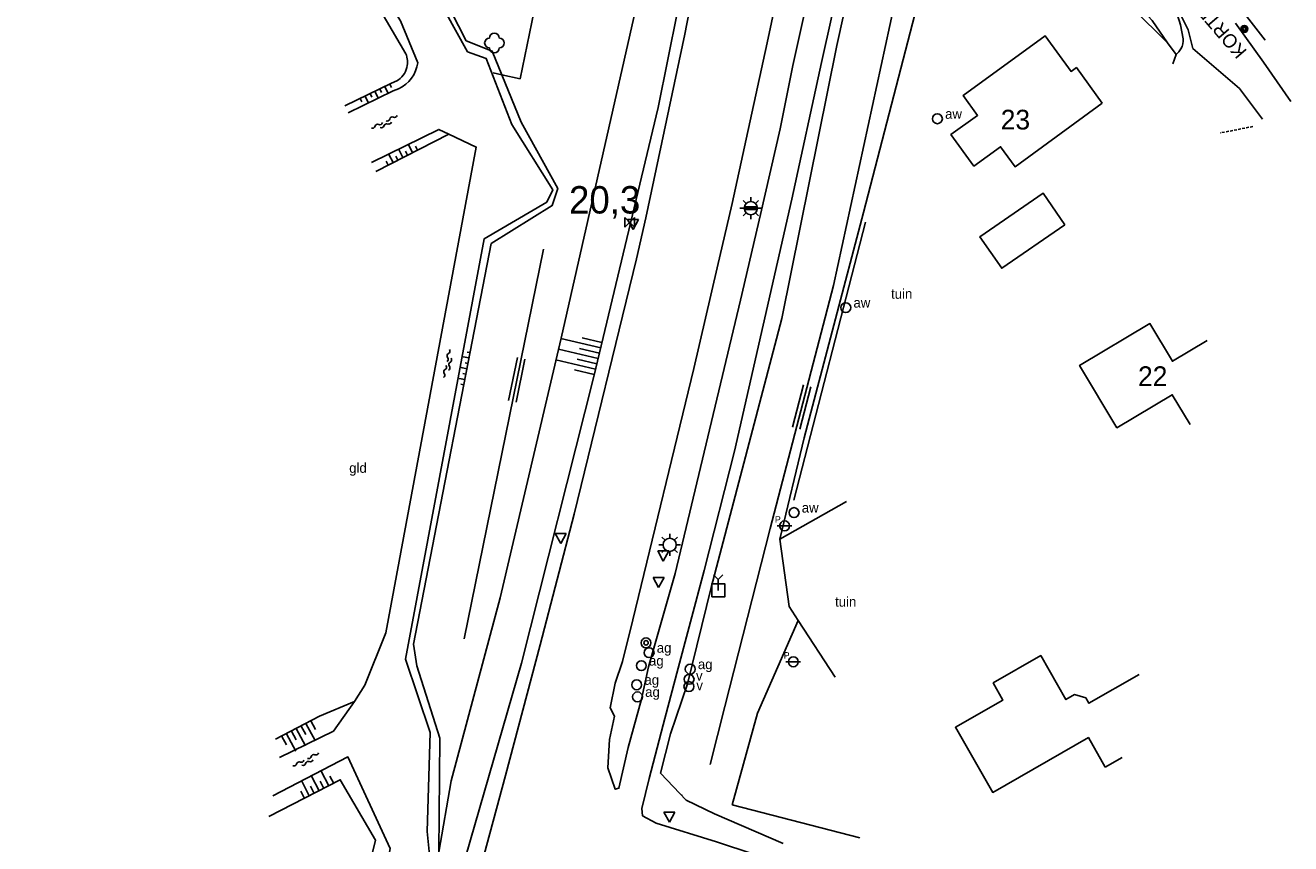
# Model space of a CAD drawing. Header units: metres. Extents: x 121538 to 126242, y 445257 to 454505.
# Tile 56 of 83: x 122132 to 122247, y 452907 to 452981. Entities that reach past the tile are written whole.
import ezdxf
from ezdxf.enums import TextEntityAlignment as Align

# ---------------------------------------------------------------- set-up
doc = ezdxf.new("R2010")
doc.units = ezdxf.units.M
doc.linetypes.add('GREPPEL', pattern=[100, 100, 0])
doc.linetypes.add('STIPPELFIJN', pattern=[0.375, 0.25, -0.125])
for name, color, linetype in [('B01_F', 8, 'Continuous'), ('B01_T', 8, 'Continuous'), ('SYMBD04', 8, 'Continuous'), ('SYMBD05', 8, 'Continuous'), ('TEK-D05', 8, 'Continuous'), ('TEK-D06', 8, 'Continuous'), ('TER-D07S', 8, 'Continuous'), ('TER-T02', 8, 'RASTER'), ('TER-T04', 8, 'HAAG'), ('TER-T07', 8, 'GREPPEL'), ('TER-T09', 8, 'Continuous'), ('TER-T32', 8, 'RASTER'), ('TOPOT21', 8, 'Continuous'), ('TOPOT22', 8, 'Continuous'), ('TOPOT24', 8, 'Continuous'), ('TOPOT26', 8, 'Continuous'), ('TOPOT30', 8, 'Continuous'), ('TOPOT31', 8, 'Continuous'), ('TOPOT50', 8, 'Continuous'), ('WAT-T00', 8, 'Continuous'), ('WEG-T01', 8, 'Continuous'), ('WEG-T06', 8, 'STIPPELFIJN'), ('Z02', 8, 'Continuous')]:
    doc.layers.add(name, color=color, linetype=linetype)
doc.styles.add('ISO', font='provutr.shx')
doc.styles.add('rtw_iso', font='iso-rtw.shx')
doc.linetypes.add('HAAG', pattern='A,0.25,-0.25,[151,BLOK.SHX,S=0.25,R=0,X=0,Y=0],-0.25,0.25', length=1)
doc.linetypes.add('RASTER', pattern='A,0.25,-0.25,[150,BLOK.SHX,S=0.25,R=0,X=0,Y=0],-0.25,0.25', length=1)

# ---------------------------------------------------------------- blocks, each defined once
blk = doc.blocks.new('talud')
for p, q in [((0, 0.75), (0.5, 0.75)), ((0, 0.5), (1, 0.5)), ((0, 0.25), (0.5, 0.25)), ((0, 0), (1, 0)), ((0, -0.25), (0.5, -0.25)), ((0, -0.5), (1, -0.5)), ((0, -0.75), (0.5, -0.75))]:
    blk.add_line(p, q)
blk = doc.blocks.new('water-m')
at = {"linetype": 'Continuous'}
for centre, start, end in [((-0.32, 1.12), 309.7446, 50.2554), ((-0.01, 0.75), 129.7446, 230.2554), ((-0.32, 0.37), 309.7446, 50.2554), ((0.32, 0.01), 129.7446, 230.2554), ((0, 0.38), 309.7446, 50.2554), ((-0.01, -0.74), 129.7446, 230.2554), ((-0.32, -0.37), 309.7446, 50.2554), ((-0.32, -1.12), 309.7446, 50.2554), ((0, -0.37), 309.7446, 50.2554)]:
    blk.add_arc(centre, 0.244, start, end, dxfattribs=at)
blk = doc.blocks.new('GREP')
at = {"linetype": 'Continuous'}
for p, q in [((-0.35, 2), (-0.35, -2)), ((0.35, 2), (0.35, -2))]:
    blk.add_line(p, q, dxfattribs=at)
blk = doc.blocks.new('struik')
at = {"linetype": 'Continuous'}
for centre, start, end in [((-0.44, 0), 91.0912, 268.9013), ((0, 0.44), 1.0233, 178.9632), ((0.44, 0), 271.6625, 88.3448), ((0, -0.45), 180.4729, 359.5406)]:
    blk.add_arc(centre, 0.45, start, end, dxfattribs=at)
blk = doc.blocks.new('Prov-grensst')
blk.add_line((-0.67, 0), (0.67, 0))
blk.add_circle((0, 0), 0.45)
at = {"style": 'ISO'}
blk.add_text('P', height=0.6, dxfattribs=at).set_placement((-0.61, 0.58), align=Align.MIDDLE)
blk = doc.blocks.new('paal')
for radius in [0.45, 0.2]:
    blk.add_circle((0, 0), radius)
blk = doc.blocks.new('lichtmast')
for p, q in [((-0.6, 0), (-1, 0)), ((-0.71, 0.71), (-0.42, 0.42)), ((0, 0.6), (0, 1)), ((0.42, 0.42), (0.71, 0.71)), ((0.6, 0), (1, 0)), ((-0.42, -0.42), (-0.71, -0.71)), ((0, -0.6), (0, -1)), ((0.42, -0.42), (0.71, -0.71))]:
    blk.add_line(p, q)
blk.add_circle((0, 0), 0.6)
blk = doc.blocks.new('kilometerpaal')
for p, q in [((-0.44, 0.44), (0.44, -0.44)), ((-0.44, -0.44), (-0.44, 0.44)), ((0.44, 0.44), (-0.44, -0.44)), ((0.44, -0.44), (0.44, 0.44))]:
    blk.add_line(p, q)
at = {"style": 'rtw_iso'}
blk.add_attdef('KILOMETERPAAL', (0.59, 0.87), '', height=2.5, dxfattribs=at)
blk = doc.blocks.new('BOOM')
for radius in [0.315, 0.225, 0.135]:
    blk.add_circle((0, 0), radius)
blk = doc.blocks.new('afsl-water')
blk.add_circle((0, 0), 0.45)
at = {"style": 'ISO'}
blk.add_attdef('AFSL-WATER', (0.7, 0), '', height=0.9, dxfattribs=at)
blk = doc.blocks.new('afsl-gas')
blk.add_circle((0, 0), 0.45)
at = {"style": 'ISO'}
blk.add_attdef('AFSL-GAS', (0.7, 0), '', height=0.9, dxfattribs=at)
blk = doc.blocks.new('verkeersbord')
for p, q in [((0.5, 0.32), (-0.5, 0.32)), ((-0.5, 0.32), (0, -0.6)), ((0, -0.6), (0.5, 0.32))]:
    blk.add_line(p, q)
blk = doc.blocks.new('verklikker')
blk.add_circle((0, 0), 0.45)
at = {"style": 'ISO'}
blk.add_attdef('VERKLIKKER', (0.7, 0), '', height=0.9, dxfattribs=at)
blk = doc.blocks.new('balise')
blk.add_hatch(color=256).paths.add_polyline_path([(0.6, 0, 0.086579), (0.56, 0.2), (-0.56, 0.2, 0.086579), (-0.6, 0, 0.085386), (-0.57, -0.2), (0.57, -0.2, 0.085386)])
blk.add_circle((0, 0), 0.6)
blk = doc.blocks.new('wegwijzer-mp')
for q in [(-0.42, 1.42), (0.42, 1.42), (0, 0)]:
    blk.add_line((0, 1), q)
blk.add_lwpolyline([(-0.6, -0.6), (0.6, -0.6), (0.6, 0.6), (-0.6, 0.6)], close=True)

msp = doc.modelspace()

# ---------------------------------------------------------------- linework, layer by layer
at = {"layer": 'B01_F'}
for points in [[(122230.11, 452974.25), (122227.74, 452977.5), (122227.26, 452977.15), (122224.89, 452980.4), (122217.41, 452974.94), (122218.72, 452973.14), (122216.3, 452971.38), (122218.39, 452968.51), (122220.82, 452970.28), (122222.15, 452968.45), (122230.11, 452974.25)], [(122226.69, 452963.15), (122224.7, 452966.04), (122218.94, 452962.06), (122220.93, 452959.18), (122226.69, 452963.15)], [(122239.68, 452952.59), (122236.51, 452950.69), (122234.45, 452954.14), (122228.04, 452950.31), (122231.44, 452944.62), (122236.49, 452947.64), (122238.12, 452944.91)]]:
    msp.add_lwpolyline(points, dxfattribs=at)
at = {"layer": 'B01_T'}
for points in [[(122233.47, 452922.1), (122228.88, 452919.47), (122228.59, 452919.97), (122227.56, 452920.26), (122226.78, 452919.81), (122224.49, 452923.82), (122220.15, 452921.34), (122221.04, 452919.77), (122216.7, 452917.29), (122220.11, 452911.34), (122228.84, 452916.34), (122230.38, 452913.64)], [(122230.38, 452913.64), (122231.93, 452914.53)]]:
    msp.add_lwpolyline(points, dxfattribs=at)
at = {"layer": 'TER-T02', "flags": 128}
for points in [[(122175.31, 452976.85), (122176.97, 452976.48), (122181.87, 453000.29)], [(122236.07, 452979.75), (122223.32, 452992.41), (122214.49, 452987.69), (122213.63, 452984.85), (122208.31, 452964.26), (122202.9, 452943.69), (122200.67, 452934.46)], [(122174.52, 452977.03), (122175.31, 452976.85)], [(122200.67, 452934.46), (122201.52, 452928.3), (122202.36, 452927.04)], [(122196.32, 452910.21), (122198.65, 452918.56), (122202.36, 452927.04)], [(122202.36, 452927.04), (122205.73, 452921.87)], [(122207.98, 452907.2), (122196.32, 452910.21)]]:
    msp.add_lwpolyline(points, dxfattribs=at)
at = {"layer": 'TER-T04', "flags": 128}
msp.add_lwpolyline([(122208.5, 452963.4), (122201.96, 452938.01)], dxfattribs=at)
at = {"layer": 'TER-T07'}
for points in [[(122179.1, 452960.92), (122171.86, 452925.35)], [(122205.57, 452957.6), (122199.79, 452935.42)]]:
    msp.add_lwpolyline(points, dxfattribs=at)
at = {"layer": 'TER-T09'}
for points in [[(122148.53, 453016.71), (122151.35, 453012.9), (122159.56, 453000.6), (122167.79, 452988.3), (122172.06, 452979.95), (122174.43, 452979.01), (122175.31, 452976.85)], [(122175.31, 452976.85), (122177.06, 452972.52), (122180.42, 452966.45), (122179.91, 452964.91), (122174.33, 452961.43), (122167.24, 452924.86), (122167.54, 452922.88), (122169.65, 452916.29), (122169.57, 452905.89)], [(122170.48, 452971.41), (122163.8, 452968.02)], [(122177.09, 452923.13), (122170.28, 452899.51)], [(122192.26, 452921.24), (122190.7, 452916.69), (122189.79, 452913.08), (122192.13, 452910.63), (122194.72, 452909.38), (122200.98, 452906.68)], [(122161.86, 452919.63), (122158.68, 452918.3), (122154.65, 452916.21)]]:
    msp.add_lwpolyline(points, dxfattribs=at)
for points in [[(122160.98, 452974.02), (122165.24, 452976.08), (122165.72, 452976.28, 0.201568), (122166.64, 452977.52, 0.163032), (122166.54, 452978.77), (122161.78, 452986.95), (122151.23, 453001.67)], [(122140.05, 452854), (122148.2, 452858.43, 0.078098), (122150.02, 452859.18, 0.078098), (122151.53, 452860.44), (122152.07, 452861.16), (122152.51, 452861.95), (122152.83, 452862.79), (122153.02, 452863.67), (122163.78, 452906.97), (122160.57, 452912.49), (122154.06, 452909.15)]]:
    msp.add_lwpolyline(points, format="xyb", dxfattribs=at)
at = {"layer": 'TER-T09', "flags": 128}
msp.add_lwpolyline([(122194.31, 452913.89), (122195.65, 452919.18)], dxfattribs=at)
at = {"layer": 'TER-T32', "flags": 128}
msp.add_lwpolyline([(122200.67, 452934.46), (122206.75, 452937.9)], dxfattribs=at)
at = {"layer": 'TOPOT50'}
for points in [[(122170.2, 453040.3), (122172.09, 453022.61, 0.048992), (122171.95, 453017.7, 0.063135), (122172.69, 453013.96, 0.03215), (122174.39, 453009.77, 0.039586), (122176.25, 453006.59, 0.104472), (122178.57, 453004.4, 0.050016), (122181.62, 453002.94), (122182.92, 453002.53), (122189.89, 453000.32, -0.096344), (122191.66, 452999.16, -0.096344), (122192.87, 452997.41, -0.094311), (122193.33, 452995.38, -0.094311), (122193.01, 452993.33), (122191.35, 452982.63), (122189.59, 452973.87), (122183.71, 452949.3), (122177.09, 452923.13)], [(122169.57, 452905.89), (122170.69, 452912.38), (122175.16, 452929.09), (122180.71, 452952.8), (122187.87, 452984.39), (122189.43, 452993.4), (122189.56, 452993.94, 0.296282), (122188.22, 452996.88), (122187.7, 452997.14), (122181.87, 453000.29)], [(122236.85, 452978.71), (122237.09, 452978.95), (122237.28, 452979.22), (122237.39, 452979.44), (122237.46, 452979.68), (122237.49, 452979.91), (122237.48, 452980.14), (122237.38, 452980.77), (122237.24, 452981.39, 0.122399), (122235.73, 452984.25, 0.036395), (122228.03, 452991.7, 0.047302), (122224.45, 452994.16, 0.035316), (122219.18, 452996.62), (122212.54, 452997.54, 0.337542), (122209.44, 452996.36), (122209.21, 452995.88), (122209.07, 452995.36), (122208.24, 452990.29), (122205.87, 452979.53), (122200.86, 452954.59), (122194.4, 452930.04), (122192.26, 452921.24)], [(122205.57, 452957.6), (122213.48, 452994.16, -0.200761), (122224.09, 452992.59), (122225.04, 452991.97), (122225.94, 452991.26), (122234.67, 452981.79), (122236.07, 452979.75)]]:
    msp.add_lwpolyline(points, format="xyb", dxfattribs=at)
for points in [[(122236.07, 452979.75), (122236.85, 452978.71)], [(122195.65, 452919.18), (122199.79, 452935.42)], [(122191.72, 452911.05), (122191.75, 452911.15)]]:
    msp.add_lwpolyline(points, dxfattribs=at)
at = {"layer": 'WAT-T00'}
for points in [[(122168.8, 452904.72), (122168.51, 452907.76), (122168.76, 452916.8), (122166.53, 452923.5), (122173.71, 452961.88), (122179.41, 452965.21), (122179.95, 452966.34), (122176.21, 452972.31), (122173.89, 452978.33), (122172.18, 452978.94), (122166.05, 452990.01), (122151.81, 453011.29), (122147.68, 453016.75), (122145.23, 453019.22), (122142.5, 453023.73), (122140.38, 453028.26), (122134.8, 453036.45), (122133.87, 453037.16), (122132.19, 453036.33), (122132.05, 453035.73)], [(122244.97, 452979.99), (122235.58, 452992.11), (122229.5, 452999.74), (122229.69, 453000.48)], [(122170.48, 452971.41), (122172.98, 452970.25), (122164.72, 452925.9), (122162.8, 452921.14), (122161.86, 452919.63)], [(122163.42, 452968.83), (122169.55, 452971.85), (122170.48, 452971.41)], [(122161.86, 452919.63), (122159.94, 452916.92), (122155.03, 452914.51)]]:
    msp.add_lwpolyline(points, dxfattribs=at)
for points in [[(122132.05, 453035.73), (122131.82, 453034.79), (122134.74, 453029.18), (122136.02, 453027.46), (122137.97, 453024.05, -0.327904), (122136.88, 453019.73), (122137.45, 453018.59, -0.285493), (122142.79, 453016.82), (122152.2, 453002.24), (122162.55, 452987.3), (122166.05, 452981.77), (122167.64, 452977.94, -0.248557), (122165.89, 452975.56), (122165.4, 452975.37), (122161.28, 452973.38)], [(122154.4, 452911.04), (122161.27, 452914.58), (122165.11, 452906.23), (122163.1, 452894.39), (122154.15, 452862.62, -0.095486), (122152.32, 452859.51, -0.081565), (122149.93, 452857.56), (122139.54, 452851.95)]]:
    msp.add_lwpolyline(points, format="xyb", dxfattribs=at)
at = {"layer": 'WEG-T01'}
for points in [[(122204.45, 453006.15), (122202.95, 452996.46), (122201.4, 452988.65), (122199.52, 452979.76), (122197.6, 452970.97), (122196.32, 452965.1), (122194.97, 452959.21), (122192.84, 452950.04), (122187.28, 452927.08), (122186.33, 452923.3), (122185.66, 452921.32)], [(122188.68, 452922.79), (122191.14, 452931.33), (122197.1, 452956.28), (122198.92, 452964.1), (122200.7, 452971.92), (122201.88, 452977.69), (122203.15, 452983.44), (122204.07, 452988.1), (122204.88, 452992.78)], [(122193.93, 452990.93), (122193.02, 452985.74), (122192.01, 452980.56), (122188.46, 452963.8), (122187.59, 452960.03), (122181.91, 452936.75), (122178.8, 452924.81), (122175.64, 452912.88), (122168.36, 452885.94)], [(122247.3, 452974.4), (122244.83, 452978.01), (122242.27, 452981.55)], [(122236.85, 452978.71), (122236.53, 452977.85)], [(122185.66, 452921.32), (122185.2, 452919.06), (122185.58, 452918.29), (122185.15, 452916.16), (122184.97, 452913.59), (122185.66, 452911.63), (122186, 452911.71), (122186.85, 452915.43), (122188.05, 452919.85), (122188.68, 452922.79)], [(122191.29, 452922.21), (122190.03, 452917.51), (122188.76, 452912.6), (122188.1, 452909.88), (122188.16, 452909.2), (122189.39, 452908.52), (122194.89, 452906.84), (122201.71, 452904.59), (122199.77, 452897.97), (122195.8, 452899.16), (122190.96, 452900.53), (122186.56, 452901.57), (122186.01, 452901.6), (122185.61, 452901.13), (122184.22, 452895.73), (122183.19, 452891.65)]]:
    msp.add_lwpolyline(points, dxfattribs=at)
for points in [[(122216.34, 452998.47), (122216.28, 452998.05, -0.097935), (122224.38, 452995.03), (122226.26, 452993.84), (122227.11, 452993.22), (122228.94, 452991.72), (122230.7, 452990.14, -0.045003), (122236.69, 452983.34), (122237.35, 452982.16), (122237.93, 452980.94), (122238.37, 452979.25), (122242.63, 452975.58), (122244.74, 452972.78)], [(122191.29, 452922.21), (122193.77, 452931.58), (122196.53, 452942.5), (122201.78, 452965.49), (122204.48, 452977.97), (122205.44, 452982.2, 0.015621), (122207.41, 452992.98)]]:
    msp.add_lwpolyline(points, format="xyb", dxfattribs=at)
at = {"layer": 'WEG-T06', "flags": 128}
msp.add_lwpolyline([(122243.85, 452972.12), (122240.85, 452971.53)], dxfattribs=at)

# ---------------------------------------------------------------- block references
at = {"layer": 'SYMBD04', "yscale": 2}
for p, xscale, zscale, rotation in [((122163.73, 452975.34), 0.706571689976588, 0.706571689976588, 295.8607754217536), ((122184.1, 452950.94), 3.727500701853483, 3.727500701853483, 166.5490830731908), ((122172.12, 452950.01), 0.5331663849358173, 0.5331663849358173, 169.0246010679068), ((122158.63, 452911.48), 1.500130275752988, 1.500130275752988, 117.1549427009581)]:
    msp.add_blockref('talud', p, dxfattribs=dict(at, xscale=xscale, zscale=zscale, rotation=rotation))
at = {"layer": 'SYMBD04', "linetype": 'Continuous', "yscale": 2}
for p, xscale, zscale, rotation in [((122166.27, 452969.28), 0.8243362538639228, 0.8243362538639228, 116.8942595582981), ((122156.55, 452917.16), 1.782382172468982, 1.782382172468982, 298.1870140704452)]:
    msp.add_blockref('talud', p, dxfattribs=dict(at, xscale=xscale, zscale=zscale, rotation=rotation))
at = {"layer": 'SYMBD05'}
for p, rotation in [((122164.65, 452972.41), 296.2274561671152), ((122170.41, 452950.45), 348.0610376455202), ((122157.49, 452914.21), 296.7069395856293)]:
    msp.add_blockref('water-m', p, dxfattribs=dict(at, rotation=rotation))
at = {"layer": 'TER-D07S'}
for p, rotation in [((122176.67, 452949), 168.5006054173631), ((122202.68, 452946.51), 165.4011061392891)]:
    msp.add_blockref('GREP', p, dxfattribs=dict(at, rotation=rotation))
at = {"layer": 'TOPOT21'}
for p in [(122198.03, 452964.67), (122190.63, 452933.94)]:
    msp.add_blockref('lichtmast', p, dxfattribs=at)
at = {"layer": 'TOPOT22'}
for name, p in [('Prov-grensst', (122201.11, 452935.67)), ('paal', (122188.47, 452924.99)), ('Prov-grensst', (122201.91, 452923.26))]:
    msp.add_blockref(name, p, dxfattribs=at)
at = {"layer": 'TOPOT24'}
ref = msp.add_blockref('afsl-water', (122215.06, 452972.83), dxfattribs=at)
ref.add_attrib('AFSL-WATER', 'aw', (122215.76, 452972.83), dxfattribs={"height": 0.9, "style": 'ISO'})
ref = msp.add_blockref('afsl-water', (122206.7, 452955.59), dxfattribs=at)
ref.add_attrib('AFSL-WATER', 'aw', (122207.4, 452955.59), dxfattribs={"height": 0.9, "style": 'ISO'})
ref = msp.add_blockref('afsl-water', (122201.98, 452936.88), dxfattribs=at)
ref.add_attrib('AFSL-WATER', 'aw', (122202.68, 452936.88), dxfattribs={"height": 0.9, "style": 'ISO'})
ref = msp.add_blockref('afsl-gas', (122188.75, 452924.09), dxfattribs=at)
ref.add_attrib('AFSL-GAS', 'ag', (122189.45, 452924.09), dxfattribs={"height": 0.9, "style": 'ISO'})
ref = msp.add_blockref('afsl-gas', (122188.04, 452922.91), dxfattribs=at)
ref.add_attrib('AFSL-GAS', 'ag', (122188.74, 452922.91), dxfattribs={"height": 0.9, "style": 'ISO'})
ref = msp.add_blockref('afsl-gas', (122192.5, 452922.59), dxfattribs=at)
ref.add_attrib('AFSL-GAS', 'ag', (122193.2, 452922.59), dxfattribs={"height": 0.9, "style": 'ISO'})
ref = msp.add_blockref('afsl-gas', (122187.62, 452921.16), dxfattribs=at)
ref.add_attrib('AFSL-GAS', 'ag', (122188.32, 452921.16), dxfattribs={"height": 0.9, "style": 'ISO'})
ref = msp.add_blockref('afsl-gas', (122187.69, 452920.06), dxfattribs=at)
ref.add_attrib('AFSL-GAS', 'ag', (122188.39, 452920.06), dxfattribs={"height": 0.9, "style": 'ISO'})
at = {"layer": 'TOPOT26'}
for name, p in [('struik', (122174.63, 452979.75)), ('BOOM', (122243.07, 452981.03))]:
    msp.add_blockref(name, p, dxfattribs=at)
at = {"layer": 'TOPOT30'}
ref = msp.add_blockref('kilometerpaal', (122186.97, 452963.38), dxfattribs=at)
ref.add_attrib('KILOMETERPAAL', '20,3', (122181.44, 452964.18), dxfattribs={"height": 2.5, "style": 'rtw_iso'})
for name, p in [('balise', (122198.03, 452964.67)), ('verkeersbord', (122187.29, 452963.31)), ('verkeersbord', (122180.69, 452934.66)), ('verkeersbord', (122190.04, 452933.06)), ('verkeersbord', (122189.61, 452930.65)), ('wegwijzer-mp', (122195.06, 452929.78)), ('verkeersbord', (122190.6, 452909.21))]:
    msp.add_blockref(name, p, dxfattribs=at)
at = {"layer": 'TOPOT31'}
ref = msp.add_blockref('verklikker', (122192.4, 452921.66), dxfattribs=at)
ref.add_attrib('VERKLIKKER', 'v', (122193.03, 452921.54), dxfattribs={"height": 0.9, "style": 'ISO'})
ref = msp.add_blockref('verklikker', (122192.38, 452921), dxfattribs=at)
ref.add_attrib('VERKLIKKER', 'v', (122193.06, 452920.66), dxfattribs={"height": 0.9, "style": 'ISO'})

# ---------------------------------------------------------------- texts
at = {"layer": 'TEK-D05', "style": 'ISO'}
for s, p in [('tuin', (122210.83, 452956.4)), ('gld', (122161.38, 452940.51)), ('tuin', (122205.72, 452928.29))]:
    msp.add_text(s, height=0.9, dxfattribs=at).set_placement(p)
at = {"layer": 'TEK-D06', "style": 'ISO'}
msp.add_text('KORTE LINSCHOTEN WZ', height=1.25, rotation=130.6508, dxfattribs=at).set_placement((122243.37, 452979.01))
at = {"layer": 'Z02', "style": 'ISO'}
for s, p in [('23', (122220.84, 452971.85)), ('22', (122233.37, 452948.43))]:
    msp.add_text(s, height=1.8, dxfattribs=at).set_placement(p)

doc.saveas('drawing.dxf')
